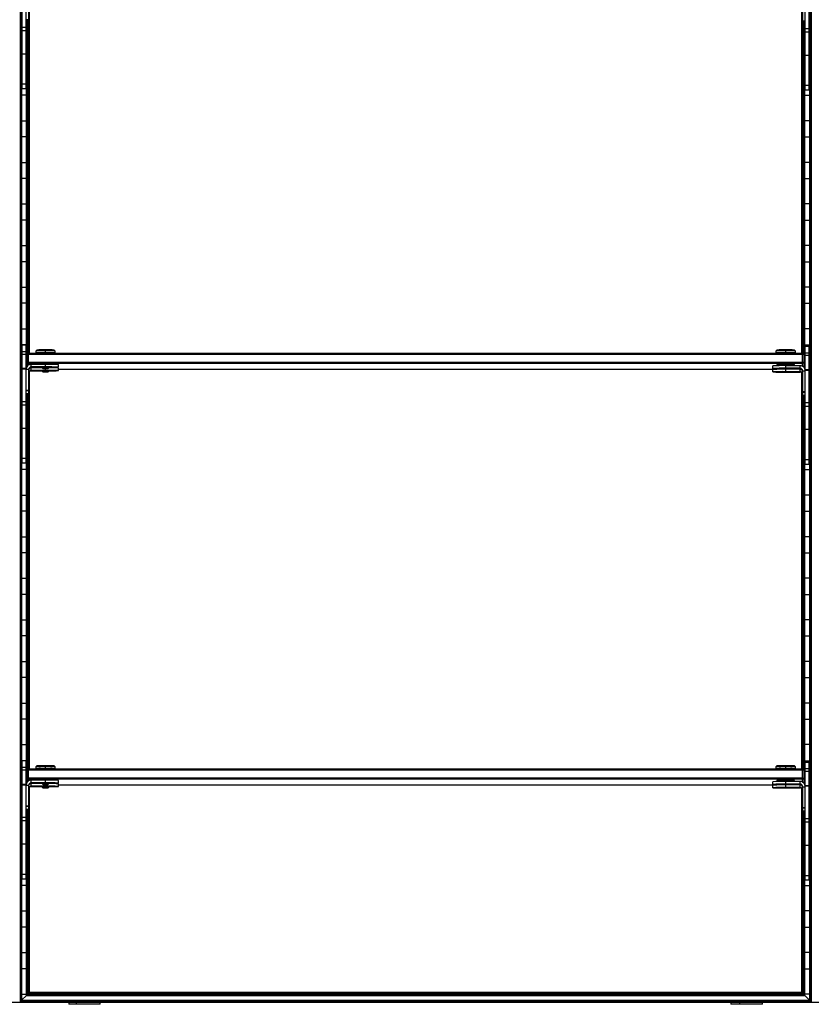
# Model space of a CAD drawing. Header units: millimetres. Extents: x -305 to 1524, y -1202 to 1202.
# Tile 3 of 8: x 305 to 914, y -1202 to -444. Entities that reach past the tile are written whole.
import ezdxf

# ---------------------------------------------------------------- set-up
doc = ezdxf.new("R2010")
doc.units = ezdxf.units.MM

msp = doc.modelspace()

# ---------------------------------------------------------------- linework, layer by layer
at = {"color": 7, "linetype": 'Continuous', "lineweight": 25}
for p, q in [((305.23, 1199.65), (305.23, -1199.65)), ((306.02, 1198.85), (306.02, -1198.85)), ((306.38, 1198.5), (306.38, -1198.5)), ((913.12, 1198.5), (913.12, -1198.5)), ((913.48, -1198.85), (913.48, 1198.85)), ((914.27, 1199.65), (914.27, -1199.65)), ((306.75, -497.25), (306.75, -406.25)), ((309.75, -497.25), (309.75, -406.25)), ((909.75, -498.25), (909.75, -407.25)), ((912.75, -498.25), (912.75, -407.25)), ((311.75, -425.22), (311.75, -444.18)), ((312.32, -700.54), (312.32, -426.78)), ((907.17, -700.54), (907.17, -427.78)), ((907.75, -426.22), (907.75, -445.18)), ((311.75, -444.18), (309.75, -444.18)), ((310.12, -711.53), (310.12, -444.18)), ((310.48, -444.18), (310.48, -710.92)), ((311.27, -701.01), (311.27, -444.18)), ((311.62, -444.18), (311.62, -700.66)), ((907.75, -444.83), (909.75, -444.83)), ((907.75, -445.18), (909.75, -445.18)), ((907.88, -445.18), (907.88, -700.66)), ((908.23, -701.01), (908.23, -445.18)), ((909.02, -445.18), (909.02, -711.92)), ((909.38, -712.53), (909.38, -445.18)), ((309.75, -449.92), (306.75, -449.92)), ((309.75, -452.59), (306.75, -452.59)), ((912.75, -450.92), (909.75, -450.92)), ((912.75, -453.59), (909.75, -453.59)), ((306.38, -457.8), (306.75, -457.8)), ((309.75, -457.8), (310.12, -457.8)), ((909.75, -457.8), (909.38, -457.8)), ((913.12, -457.8), (912.75, -457.8)), ((306.75, -470.2), (306.38, -470.2)), ((309.75, -470.44), (306.75, -470.44)), ((310.12, -470.2), (309.75, -470.2)), ((909.38, -470.2), (909.75, -470.2)), ((912.75, -471.44), (909.75, -471.44)), ((912.75, -470.2), (913.12, -470.2)), ((306.38, -489.8), (306.75, -489.8)), ((309.75, -489.8), (310.12, -489.8)), ((909.75, -489.8), (909.38, -489.8)), ((913.12, -489.8), (912.75, -489.8)), ((309.75, -493.68), (306.75, -493.68)), ((309.75, -497.25), (306.75, -497.25)), ((912.75, -494.68), (909.75, -494.68)), ((912.75, -498.25), (909.75, -498.25)), ((310.12, -502.2), (306.38, -502.2)), ((909.38, -502.2), (913.12, -502.2)), ((306.38, -521.8), (310.12, -521.8)), ((913.12, -521.8), (909.38, -521.8)), ((310.12, -534.2), (306.38, -534.2)), ((909.38, -534.2), (913.12, -534.2)), ((306.38, -553.8), (310.12, -553.8)), ((913.12, -553.8), (909.38, -553.8)), ((310.12, -566.2), (306.38, -566.2)), ((909.38, -566.2), (913.12, -566.2)), ((306.38, -585.8), (310.12, -585.8)), ((913.12, -585.8), (909.38, -585.8)), ((310.12, -598.2), (306.38, -598.2)), ((909.38, -598.2), (913.12, -598.2)), ((306.38, -617.8), (310.12, -617.8)), ((913.12, -617.8), (909.38, -617.8)), ((310.12, -630.2), (306.38, -630.2)), ((909.38, -630.2), (913.12, -630.2)), ((306.38, -649.8), (310.12, -649.8)), ((913.12, -649.8), (909.38, -649.8)), ((310.12, -662.2), (306.38, -662.2)), ((909.38, -662.2), (913.12, -662.2)), ((306.38, -681.8), (310.12, -681.8)), ((913.12, -681.8), (909.38, -681.8)), ((310.12, -694.2), (306.38, -694.2)), ((306.75, -785.25), (306.75, -694.25)), ((306.75, -694.25), (309.75, -694.25)), ((309.75, -785.25), (309.75, -694.25)), ((909.38, -694.2), (913.12, -694.2)), ((909.75, -786.25), (909.75, -695.25)), ((909.75, -695.25), (912.75, -695.25)), ((912.75, -786.25), (912.75, -695.25)), ((309.75, -699.52), (306.75, -699.52)), ((309.75, -701.49), (306.75, -701.49)), ((310.75, -701.54), (311.75, -700.54)), ((310.75, -701.54), (311.75, -701.52)), ((310.75, -701.54), (310.75, -710.57)), ((311.75, -709.75), (311.75, -700.54)), ((311.75, -700.54), (907.75, -700.54)), ((907.75, -701.52), (311.75, -701.52)), ((318, -698.19), (317.25, -698.94)), ((317.25, -698.94), (317.25, -700.39)), ((318, -700.39), (318, -700.54)), ((324.75, -700.26), (324.75, -698.08)), ((324.75, -700.28), (324.75, -700.54)), ((332.25, -698.94), (331.5, -698.19)), ((331.5, -700.54), (331.5, -700.39)), ((332.25, -700.39), (332.25, -698.94)), ((888, -698.19), (887.25, -698.94)), ((887.25, -698.94), (887.25, -700.39)), ((888, -700.39), (888, -700.54)), ((894.75, -700.26), (894.75, -698.08)), ((894.75, -700.28), (894.75, -700.54)), ((902.25, -698.94), (901.5, -698.19)), ((901.5, -700.54), (901.5, -700.39)), ((902.25, -700.39), (902.25, -698.94)), ((907.75, -710.75), (907.75, -700.54)), ((908.75, -701.54), (907.75, -700.54)), ((908.75, -701.54), (907.75, -701.52)), ((908.75, -701.54), (908.75, -711.57)), ((912.75, -700.52), (909.75, -700.52)), ((912.75, -702.49), (909.75, -702.49)), ((311.75, -707.52), (310.75, -707.54)), ((311.75, -708.54), (310.75, -707.54)), ((311.75, -707.52), (907.75, -707.52)), ((907.75, -708.54), (311.75, -708.54)), ((313.75, -711.57), (313.75, -709.22)), ((324.75, -709.22), (313.75, -709.22)), ((324.75, -711.22), (313.75, -711.22)), ((313.75, -711.57), (322.25, -711.57)), ((313.75, -714.18), (313.75, -711.84)), ((322.25, -711.84), (313.75, -711.84)), ((322.25, -711.39), (322.25, -711.89)), ((322.25, -711.89), (322.75, -712.39)), ((324.75, -711.22), (324.75, -709.22)), ((324.75, -712.36), (324.75, -711.35)), ((326.75, -712.39), (327.25, -711.89)), ((327.25, -711.89), (327.25, -711.39)), ((334.75, -711.39), (334.75, -709.39)), ((334.75, -714.01), (334.75, -712.01)), ((884.75, -712.39), (884.75, -710.39)), ((888, -709.39), (888, -710.26)), ((894.75, -712.22), (894.75, -709.27)), ((905.75, -710.22), (894.75, -710.22)), ((901.5, -710.22), (901.5, -709.39)), ((905.75, -712.57), (905.75, -710.22)), ((907.75, -707.52), (908.75, -707.54)), ((907.75, -708.54), (908.75, -707.54)), ((306.38, -713.8), (306.75, -713.8)), ((309.75, -712.48), (306.75, -712.48)), ((309.75, -712.92), (306.75, -712.92)), ((311.75, -713.22), (309.75, -713.22)), ((311.75, -713.22), (311.75, -732.18)), ((312.32, -1020.49), (312.32, -714.78)), ((324.75, -713.83), (313.75, -713.83)), ((313.75, -714.18), (322.25, -714.18)), ((322.25, -714.01), (322.25, -714.51)), ((322.25, -714.51), (322.75, -715.01)), ((324.75, -713.83), (324.75, -712.43)), ((324.75, -714.97), (324.75, -713.97)), ((326.75, -715.01), (327.25, -714.51)), ((327.25, -714.51), (327.25, -714.01)), ((334.75, -712.86), (888, -712.86)), ((884.75, -715.01), (884.75, -713.01)), ((888, -712.52), (888, -712.88)), ((892.73, -712.37), (892.75, -712.39)), ((892.73, -714.99), (892.75, -715.01)), ((905.75, -712.22), (894.75, -712.22)), ((894.75, -712.36), (894.75, -712.35)), ((894.75, -712.43), (894.75, -712.43)), ((894.75, -712.57), (905.75, -712.57)), ((894.75, -714.83), (894.75, -712.57)), ((905.75, -712.84), (894.75, -712.84)), ((905.75, -714.83), (894.75, -714.83)), ((894.75, -714.97), (894.75, -714.97)), ((894.75, -715.05), (894.75, -715.04)), ((894.75, -715.18), (905.75, -715.18)), ((896.75, -712.39), (896.77, -712.37)), ((896.75, -715.01), (896.77, -714.99)), ((901.5, -712.84), (901.5, -712.57)), ((905.75, -715.18), (905.75, -712.84)), ((906.24, -712.86), (906.8, -712.86)), ((907.17, -1020.49), (907.17, -715.78)), ((907.75, -714.22), (909.75, -714.22)), ((907.75, -714.22), (907.75, -733.18)), ((909.75, -713.8), (909.73, -713.8)), ((912.75, -713.48), (909.75, -713.48)), ((912.75, -713.92), (909.75, -713.92)), ((913.12, -713.8), (912.75, -713.8)), ((306.75, -726.2), (306.38, -726.2)), ((912.75, -726.2), (913.12, -726.2)), ((311.75, -729.21), (309.75, -729.21)), ((311.75, -729.56), (309.75, -729.56)), ((311.75, -731.83), (309.75, -731.83)), ((311.75, -732.18), (309.75, -732.18)), ((310.12, -1031.48), (310.12, -732.18)), ((310.48, -732.18), (310.48, -1030.87)), ((311.27, -1020.96), (311.27, -732.18)), ((311.62, -732.18), (311.62, -1020.61)), ((907.75, -730.21), (909.75, -730.21)), ((907.75, -730.56), (909.75, -730.56)), ((907.75, -732.83), (909.75, -732.83)), ((907.75, -733.18), (909.75, -733.18)), ((907.88, -733.18), (907.88, -1020.61)), ((908.23, -1020.96), (908.23, -733.18)), ((909.02, -733.18), (909.02, -1031.87)), ((909.38, -1032.48), (909.38, -733.18)), ((309.75, -737.92), (306.75, -737.92)), ((309.75, -740.59), (306.75, -740.59)), ((912.75, -738.92), (909.75, -738.92)), ((912.75, -741.59), (909.75, -741.59)), ((306.38, -745.8), (306.75, -745.8)), ((309.75, -745.8), (310.12, -745.8)), ((909.75, -745.8), (909.38, -745.8)), ((913.12, -745.8), (912.75, -745.8)), ((306.75, -758.2), (306.38, -758.2)), ((309.75, -758.44), (306.75, -758.44)), ((310.12, -758.2), (309.75, -758.2)), ((909.38, -758.2), (909.75, -758.2)), ((912.75, -759.44), (909.75, -759.44)), ((912.75, -758.2), (913.12, -758.2)), ((306.38, -777.8), (306.75, -777.8)), ((309.75, -777.8), (310.12, -777.8)), ((909.75, -777.8), (909.38, -777.8)), ((913.12, -777.8), (912.75, -777.8)), ((309.75, -781.68), (306.75, -781.68)), ((309.75, -785.25), (306.75, -785.25)), ((912.75, -782.68), (909.75, -782.68)), ((912.75, -786.25), (909.75, -786.25)), ((310.12, -790.2), (306.38, -790.2)), ((909.38, -790.2), (913.12, -790.2)), ((306.38, -809.8), (310.12, -809.8)), ((913.12, -809.8), (909.38, -809.8)), ((310.12, -822.2), (306.38, -822.2)), ((909.38, -822.2), (913.12, -822.2)), ((306.38, -841.8), (310.12, -841.8)), ((913.12, -841.8), (909.38, -841.8)), ((310.12, -854.2), (306.38, -854.2)), ((909.38, -854.2), (913.12, -854.2)), ((306.38, -873.8), (310.12, -873.8)), ((913.12, -873.8), (909.38, -873.8)), ((310.12, -886.2), (306.38, -886.2)), ((909.38, -886.2), (913.12, -886.2)), ((306.38, -905.8), (310.12, -905.8)), ((913.12, -905.8), (909.38, -905.8)), ((310.12, -918.2), (306.38, -918.2)), ((909.38, -918.2), (913.12, -918.2)), ((306.38, -937.8), (310.12, -937.8)), ((913.12, -937.8), (909.38, -937.8)), ((310.12, -950.2), (306.38, -950.2)), ((909.38, -950.2), (913.12, -950.2)), ((306.38, -969.8), (310.12, -969.8)), ((913.12, -969.8), (909.38, -969.8)), ((310.12, -982.2), (306.38, -982.2)), ((909.38, -982.2), (913.12, -982.2)), ((306.38, -1001.8), (310.12, -1001.8)), ((913.12, -1001.8), (909.38, -1001.8)), ((310.12, -1014.2), (306.38, -1014.2)), ((306.75, -1105.2), (306.75, -1014.2)), ((309.75, -1105.2), (309.75, -1014.2)), ((909.38, -1014.2), (913.12, -1014.2)), ((309.75, -1019.47), (306.75, -1019.47)), ((309.75, -1021.44), (306.75, -1021.44)), ((310.75, -1021.49), (311.75, -1020.49)), ((310.75, -1021.49), (311.75, -1021.47)), ((310.75, -1021.49), (310.75, -1030.52)), ((311.75, -1029.7), (311.75, -1020.49)), ((311.75, -1020.49), (907.75, -1020.49)), ((907.75, -1021.47), (311.75, -1021.47)), ((318, -1018.14), (317.25, -1018.89)), ((317.25, -1018.89), (317.25, -1020.34)), ((318, -1020.34), (318, -1020.49)), ((324.75, -1020.21), (324.75, -1018.03)), ((324.75, -1020.23), (324.75, -1020.49)), ((332.25, -1018.89), (331.5, -1018.14)), ((331.5, -1020.49), (331.5, -1020.34)), ((332.25, -1020.34), (332.25, -1018.89)), ((888, -1018.14), (887.25, -1018.89)), ((887.25, -1018.89), (887.25, -1020.34)), ((888, -1020.34), (888, -1020.49)), ((894.75, -1020.21), (894.75, -1018.03)), ((894.75, -1020.23), (894.75, -1020.49)), ((902.25, -1018.89), (901.5, -1018.14)), ((901.5, -1020.49), (901.5, -1020.34)), ((902.25, -1020.34), (902.25, -1018.89)), ((907.75, -1030.7), (907.75, -1020.49)), ((908.75, -1021.49), (907.75, -1020.49)), ((908.75, -1021.49), (907.75, -1021.47)), ((908.75, -1021.49), (908.75, -1031.52)), ((909.75, -1106.2), (909.75, -1015.2)), ((909.75, -1015.2), (912.75, -1015.2)), ((912.75, -1020.47), (909.75, -1020.47)), ((912.75, -1022.44), (909.75, -1022.44)), ((912.75, -1106.2), (912.75, -1015.2)), ((311.75, -1027.47), (310.75, -1027.49)), ((311.75, -1028.49), (310.75, -1027.49)), ((311.75, -1027.47), (907.75, -1027.47)), ((907.75, -1028.49), (311.75, -1028.49)), ((313.75, -1031.52), (313.75, -1029.17)), ((324.75, -1029.17), (313.75, -1029.17)), ((324.75, -1031.17), (324.75, -1029.17)), ((334.75, -1031.34), (334.75, -1029.34)), ((888, -1029.34), (888, -1030.21)), ((894.75, -1032.17), (894.75, -1029.23)), ((905.75, -1030.17), (894.75, -1030.17)), ((901.5, -1030.17), (901.5, -1029.34)), ((905.75, -1032.52), (905.75, -1030.17)), ((907.75, -1027.47), (908.75, -1027.49)), ((907.75, -1028.49), (908.75, -1027.49)), ((306.38, -1033.8), (306.75, -1033.8)), ((309.75, -1032.43), (306.75, -1032.43)), ((309.75, -1032.87), (306.75, -1032.87)), ((311.75, -1033.17), (309.75, -1033.17)), ((311.75, -1033.17), (311.75, -1052.13)), ((312.32, -1192.55), (312.32, -1034.73)), ((324.75, -1031.17), (313.75, -1031.17)), ((313.75, -1031.52), (322.25, -1031.52)), ((313.75, -1034.14), (313.75, -1031.79)), ((322.25, -1031.79), (313.75, -1031.79)), ((324.75, -1033.79), (313.75, -1033.79)), ((313.75, -1034.14), (322.25, -1034.14)), ((322.25, -1031.34), (322.25, -1031.84)), ((322.25, -1031.84), (322.75, -1032.34)), ((322.25, -1033.96), (322.25, -1034.46)), ((322.25, -1034.46), (322.75, -1034.96)), ((324.75, -1032.31), (324.75, -1031.3)), ((324.75, -1033.79), (324.75, -1032.38)), ((324.75, -1034.93), (324.75, -1033.92)), ((326.75, -1032.34), (327.25, -1031.84)), ((326.75, -1034.96), (327.25, -1034.46)), ((327.25, -1031.84), (327.25, -1031.34)), ((327.25, -1034.46), (327.25, -1033.96)), ((334.75, -1033.96), (334.75, -1031.96)), ((334.75, -1032.82), (888, -1032.82)), ((884.75, -1032.34), (884.75, -1030.34)), ((884.75, -1034.96), (884.75, -1032.96)), ((888, -1032.47), (888, -1032.83)), ((892.73, -1032.33), (892.75, -1032.34)), ((892.73, -1034.94), (892.75, -1034.96)), ((905.75, -1032.17), (894.75, -1032.17)), ((894.75, -1032.31), (894.75, -1032.3)), ((894.75, -1032.38), (894.75, -1032.38)), ((894.75, -1034.79), (894.75, -1032.52)), ((894.75, -1032.52), (905.75, -1032.52)), ((905.75, -1032.79), (894.75, -1032.79)), ((905.75, -1034.79), (894.75, -1034.79)), ((894.75, -1034.93), (894.75, -1034.92)), ((894.75, -1035), (894.75, -1035)), ((894.75, -1035.14), (905.75, -1035.14)), ((896.75, -1032.34), (896.77, -1032.33)), ((896.75, -1034.96), (896.77, -1034.94)), ((901.5, -1032.79), (901.5, -1032.52)), ((905.75, -1035.14), (905.75, -1032.79)), ((906.24, -1032.82), (906.8, -1032.82)), ((907.17, -1192.55), (907.17, -1035.73)), ((907.75, -1034.17), (909.75, -1034.17)), ((907.75, -1034.17), (907.75, -1053.13)), ((909.75, -1033.8), (909.73, -1033.8)), ((912.75, -1033.43), (909.75, -1033.43)), ((912.75, -1033.87), (909.75, -1033.87)), ((913.12, -1033.8), (912.75, -1033.8)), ((306.75, -1046.2), (306.38, -1046.2)), ((311.75, -1049.17), (309.75, -1049.17)), ((311.75, -1049.51), (309.75, -1049.51)), ((311.75, -1051.78), (309.75, -1051.78)), ((311.75, -1052.13), (309.75, -1052.13)), ((310.12, -1194.75), (310.12, -1052.13)), ((310.48, -1052.13), (310.48, -1194.4)), ((311.27, -1193.6), (311.27, -1052.13)), ((311.62, -1052.13), (311.62, -1193.25)), ((907.75, -1050.17), (909.75, -1050.17)), ((907.75, -1050.51), (909.75, -1050.51)), ((907.75, -1052.78), (909.75, -1052.78)), ((912.75, -1046.2), (913.12, -1046.2)), ((309.75, -1057.87), (306.75, -1057.87)), ((309.75, -1060.54), (306.75, -1060.54)), ((907.75, -1053.13), (909.75, -1053.13)), ((907.88, -1053.13), (907.88, -1193.25)), ((908.23, -1193.6), (908.23, -1053.13)), ((909.02, -1053.13), (909.02, -1194.4)), ((909.38, -1194.75), (909.38, -1053.13)), ((912.75, -1058.87), (909.75, -1058.87)), ((306.38, -1065.8), (306.75, -1065.8)), ((309.75, -1065.8), (310.12, -1065.8)), ((909.75, -1065.8), (909.38, -1065.8)), ((912.75, -1061.54), (909.75, -1061.54)), ((913.12, -1065.8), (912.75, -1065.8)), ((306.75, -1078.2), (306.38, -1078.2)), ((309.75, -1078.39), (306.75, -1078.39)), ((310.12, -1078.2), (309.75, -1078.2)), ((909.38, -1078.2), (909.75, -1078.2)), ((912.75, -1079.39), (909.75, -1079.39)), ((912.75, -1078.2), (913.12, -1078.2)), ((306.38, -1097.8), (306.75, -1097.8)), ((309.75, -1097.8), (310.12, -1097.8)), ((909.75, -1097.8), (909.38, -1097.8)), ((913.12, -1097.8), (912.75, -1097.8)), ((309.75, -1101.63), (306.75, -1101.63)), ((309.75, -1105.2), (306.75, -1105.2)), ((912.75, -1102.63), (909.75, -1102.63)), ((310.12, -1110.2), (306.38, -1110.2)), ((909.38, -1110.2), (913.12, -1110.2)), ((912.75, -1106.2), (909.75, -1106.2)), ((306.38, -1129.8), (310.12, -1129.8)), ((913.12, -1129.8), (909.38, -1129.8)), ((310.12, -1142.2), (306.38, -1142.2)), ((909.38, -1142.2), (913.12, -1142.2)), ((306.38, -1161.8), (310.12, -1161.8)), ((913.12, -1161.8), (909.38, -1161.8)), ((310.12, -1174.2), (306.38, -1174.2)), ((909.38, -1174.2), (913.12, -1174.2)), ((306.38, -1193.8), (310.12, -1193.8)), ((310.12, -1194.75), (306.38, -1198.5)), ((310.12, -1194.75), (909.38, -1194.75)), ((311.27, -1193.6), (310.48, -1194.4)), ((310.48, -1194.4), (909.02, -1194.4)), ((311.27, -1193.6), (908.23, -1193.6)), ((312.32, -1192.55), (311.62, -1193.25)), ((311.62, -1193.25), (907.88, -1193.25)), ((907.17, -1192.55), (312.32, -1192.55)), ((907.17, -1192.55), (907.88, -1193.25)), ((908.23, -1193.6), (909.02, -1194.4)), ((913.12, -1193.8), (909.38, -1193.8)), ((909.38, -1194.75), (913.12, -1198.5)), ((-304.88, -1200), (1524.38, -1200)), ((306.02, -1198.85), (305.23, -1199.65)), ((305.23, -1199.65), (914.27, -1199.65)), ((306.02, -1198.85), (913.48, -1198.85)), ((306.38, -1198.5), (913.12, -1198.5)), ((342.77, -1200), (342.77, -1201.6)), ((366.98, -1201.6), (342.77, -1201.6)), ((348.26, -1200), (348.26, -1201.6)), ((366.98, -1201.6), (366.98, -1200)), ((852.52, -1200), (852.52, -1201.6)), ((876.73, -1201.6), (852.52, -1201.6)), ((859.06, -1200), (859.06, -1201.6)), ((876.73, -1201.6), (876.73, -1200)), ((913.48, -1198.85), (914.27, -1199.65))]:
    msp.add_line(p, q, dxfattribs=at)
at = {"color": 7, "linetype": 'Continuous', "lineweight": 25, "flags": 128}
for points in [[(318, -700.45), (317.99, -700.45), (317.44, -700.42), (317.25, -700.39), (317.44, -700.36), (317.99, -700.34), (318.89, -700.31), (320.07, -700.29), (321.5, -700.28), (323.08, -700.27), (324.75, -700.26)], [(324.75, -700.26), (326.42, -700.27), (328, -700.28), (329.43, -700.29), (330.61, -700.31), (331.51, -700.34), (332.06, -700.36), (332.25, -700.39), (332.06, -700.42), (331.51, -700.45), (331.5, -700.45)], [(888, -700.45), (887.99, -700.45), (887.44, -700.42), (887.25, -700.39), (887.44, -700.36), (887.99, -700.34), (888.89, -700.31), (890.07, -700.29), (891.5, -700.28), (893.08, -700.27), (894.75, -700.26)], [(894.75, -700.26), (896.42, -700.27), (898, -700.28), (899.43, -700.29), (900.61, -700.31), (901.51, -700.34), (902.06, -700.36), (902.25, -700.39), (902.06, -700.42), (901.51, -700.45), (901.5, -700.45)], [(313.75, -711.84), (312.97, -711.91), (312.44, -712.06)], [(322.25, -711.89), (322.25, -711.89), (322.44, -711.87), (322.98, -711.86), (323.79, -711.85), (324.75, -711.85)], [(322.25, -714.51), (322.25, -714.51), (322.44, -714.49), (322.98, -714.48), (323.79, -714.47), (324.75, -714.47)], [(324.75, -712.36), (323.98, -712.36), (323.34, -712.37), (322.9, -712.38), (322.75, -712.39), (322.9, -712.4), (323.34, -712.42), (323.98, -712.42), (324.75, -712.43)], [(324.75, -714.97), (323.98, -714.98), (323.34, -714.98), (322.9, -715), (322.75, -715.01), (322.9, -715.02), (323.34, -715.03), (323.98, -715.04), (324.75, -715.04)], [(324.75, -712.43), (325.52, -712.42), (326.16, -712.42), (326.6, -712.4), (326.75, -712.39), (326.6, -712.38), (326.16, -712.37), (325.52, -712.36), (324.75, -712.36)], [(324.75, -714.47), (325.71, -714.47), (326.52, -714.48), (327.06, -714.49), (327.25, -714.51), (327.25, -714.51)], [(324.75, -715.04), (325.52, -715.04), (326.16, -715.03), (326.6, -715.02), (326.75, -715.01), (326.6, -715), (326.16, -714.98), (325.52, -714.98), (324.75, -714.97)], [(894.75, -712.43), (893.89, -712.43), (893.16, -712.42), (892.67, -712.41), (892.5, -712.39), (892.67, -712.38), (893.16, -712.36), (893.89, -712.36), (894.75, -712.35)], [(894.75, -715.05), (893.89, -715.05), (893.16, -715.04), (892.67, -715.02), (892.5, -715.01), (892.67, -714.99), (893.16, -714.98), (893.89, -714.97), (894.75, -714.97)], [(894.75, -712.36), (893.98, -712.36), (893.34, -712.37), (892.9, -712.38), (892.75, -712.39), (892.9, -712.4), (893.34, -712.42), (893.98, -712.42), (894.75, -712.43)], [(894.75, -714.97), (893.98, -714.98), (893.34, -714.98), (892.9, -715), (892.75, -715.01), (892.9, -715.02), (893.34, -715.03), (893.98, -715.04), (894.75, -715.04)], [(894.75, -712.35), (895.61, -712.36), (896.34, -712.36), (896.83, -712.38), (897, -712.39), (896.83, -712.41), (896.34, -712.42), (895.61, -712.43), (894.75, -712.43)], [(894.75, -712.43), (895.52, -712.42), (896.16, -712.42), (896.6, -712.4), (896.75, -712.39), (896.6, -712.38), (896.16, -712.37), (895.52, -712.36), (894.75, -712.36)], [(894.75, -715.04), (895.52, -715.04), (896.16, -715.03), (896.6, -715.02), (896.75, -715.01), (896.6, -715), (896.16, -714.98), (895.52, -714.98), (894.75, -714.97)], [(894.75, -714.97), (895.61, -714.97), (896.34, -714.98), (896.83, -714.99), (897, -715.01), (896.83, -715.02), (896.34, -715.04), (895.61, -715.05), (894.75, -715.05)], [(907.06, -713.06), (906.53, -712.91), (905.75, -712.84)], [(317.69, -1020.39), (317.44, -1020.37), (317.25, -1020.34), (317.44, -1020.32), (317.99, -1020.29), (318.89, -1020.26), (320.07, -1020.24), (321.5, -1020.23), (323.08, -1020.22), (324.75, -1020.21)], [(318, -1020.4), (317.99, -1020.4), (317.75, -1020.39)], [(324.75, -1020.21), (326.42, -1020.22), (328, -1020.23), (329.43, -1020.24), (330.61, -1020.26), (331.51, -1020.29), (332.06, -1020.32), (332.25, -1020.34), (332.06, -1020.37), (331.51, -1020.4), (331.5, -1020.4)], [(887.69, -1020.39), (887.44, -1020.37), (887.25, -1020.34), (887.44, -1020.32), (887.99, -1020.29), (888.89, -1020.26), (890.07, -1020.24), (891.5, -1020.23), (893.08, -1020.22), (894.75, -1020.21)], [(888, -1020.4), (887.99, -1020.4), (887.75, -1020.39)], [(894.75, -1020.21), (896.42, -1020.22), (898, -1020.23), (899.43, -1020.24), (900.61, -1020.26), (901.51, -1020.29), (902.06, -1020.32), (902.25, -1020.34), (902.06, -1020.37), (901.51, -1020.4), (901.5, -1020.4)], [(313.75, -1031.79), (312.97, -1031.86), (312.44, -1032.01)], [(324.75, -1032.31), (323.98, -1032.31), (323.34, -1032.32), (322.9, -1032.33), (322.75, -1032.34), (322.9, -1032.36), (323.34, -1032.37), (323.98, -1032.37), (324.75, -1032.38)], [(324.75, -1034.93), (323.98, -1034.93), (323.34, -1034.94), (322.9, -1034.95), (322.75, -1034.96), (322.9, -1034.97), (323.34, -1034.98), (323.98, -1034.99), (324.75, -1035)], [(324.75, -1031.8), (325.71, -1031.8), (326.52, -1031.81), (327.06, -1031.83), (327.25, -1031.84), (327.25, -1031.84)], [(324.75, -1032.38), (325.52, -1032.37), (326.16, -1032.37), (326.6, -1032.36), (326.75, -1032.34), (326.6, -1032.33), (326.16, -1032.32), (325.52, -1032.31), (324.75, -1032.31)], [(324.75, -1035), (325.52, -1034.99), (326.16, -1034.98), (326.6, -1034.97), (326.75, -1034.96), (326.6, -1034.95), (326.16, -1034.94), (325.52, -1034.93), (324.75, -1034.93)], [(894.75, -1032.38), (893.89, -1032.38), (893.16, -1032.37), (892.67, -1032.36), (892.5, -1032.34), (892.67, -1032.33), (893.16, -1032.32), (893.89, -1032.31), (894.75, -1032.3)], [(894.75, -1035), (893.89, -1035), (893.16, -1034.99), (892.67, -1034.98), (892.5, -1034.96), (892.67, -1034.95), (893.16, -1034.93), (893.89, -1034.92), (894.75, -1034.92)], [(894.75, -1032.31), (893.98, -1032.31), (893.34, -1032.32), (892.9, -1032.33), (892.75, -1032.34), (892.9, -1032.36), (893.34, -1032.37), (893.98, -1032.37), (894.75, -1032.38)], [(894.75, -1034.93), (893.98, -1034.93), (893.34, -1034.94), (892.9, -1034.95), (892.75, -1034.96), (892.9, -1034.97), (893.34, -1034.98), (893.98, -1034.99), (894.75, -1035)], [(894.75, -1032.3), (895.61, -1032.31), (896.34, -1032.32), (896.83, -1032.33), (897, -1032.34), (896.83, -1032.36), (896.34, -1032.37), (895.61, -1032.38), (894.75, -1032.38)], [(894.75, -1032.38), (895.52, -1032.37), (896.16, -1032.37), (896.6, -1032.36), (896.75, -1032.34), (896.6, -1032.33), (896.16, -1032.32), (895.52, -1032.31), (894.75, -1032.31)], [(894.75, -1034.92), (895.61, -1034.92), (896.34, -1034.93), (896.83, -1034.95), (897, -1034.96), (896.83, -1034.98), (896.34, -1034.99), (895.61, -1035), (894.75, -1035)], [(894.75, -1035), (895.52, -1034.99), (896.16, -1034.98), (896.6, -1034.97), (896.75, -1034.96), (896.6, -1034.95), (896.16, -1034.94), (895.52, -1034.93), (894.75, -1034.93)], [(907.06, -1033.01), (906.53, -1032.86), (905.75, -1032.79)]]:
    msp.add_lwpolyline(points, dxfattribs=at)
at = {"color": 7, "linetype": 'Continuous', "lineweight": 25}
for centre, radius, start, end in [((323.15, -822.23), 123.43, 89.25854, 92.74116), ((323.21, -805.34), 107.28, 89.1797, 92.78539), ((323.2, -804.68), 104.41, 89.14727, 92.85242), ((326.81, -774.68), 76.63, 86.49325, 91.54166), ((326.9, -790.46), 91.67, 86.65543, 91.34487), ((326.83, -774.3), 74.05, 86.38746, 91.61285), ((893.15, -822.23), 123.43, 89.25854, 92.74116), ((893.21, -805.34), 107.28, 89.1797, 92.78539), ((893.2, -804.68), 104.41, 89.14727, 92.85242), ((896.81, -774.68), 76.63, 86.49325, 91.54166), ((896.9, -790.46), 91.67, 86.65543, 91.34487), ((896.83, -774.3), 74.05, 86.38746, 91.61285), ((313.75, -713.22), 4, 89.99564, 179.99564), ((313.75, -713.22), 2, 89.99564, 179.99564), ((313.75, -713.57), 2, 89.99564, 179.99564), ((327.25, -852.6), 143.4, 87.00167, 90.99863), ((327.25, -854.59), 143.4, 87.00167, 90.99863), ((325.37, -747.69), 35.85, 87.00167, 90.99863), ((328.35, -593.71), 117.85, 269.46681, 273.11461), ((329.06, -797.87), 86.05, 86.21089, 91.20769), ((892.25, -853.6), 143.4, 89.00137, 92.99833), ((893.2, -813.68), 104.41, 89.14727, 92.85242), ((896.83, -783.29), 74.05, 86.38746, 91.61285), ((905.75, -714.22), 4, 0.00436, 90.00436), ((313.75, -715.83), 2, 89.99564, 179.99564), ((313.75, -716.18), 2, 89.99564, 179.99564), ((327.25, -857.21), 143.4, 87.00167, 90.99863), ((328.35, -596.33), 117.85, 269.46681, 273.11461), ((892.25, -855.59), 143.4, 89.00137, 92.99833), ((892.25, -569.19), 143.4, 267.00167, 270.99863), ((892.25, -856.21), 143.4, 89.00137, 92.99833), ((892.25, -858.21), 143.4, 89.00137, 92.99833), ((892.25, -571.81), 143.4, 267.00167, 270.99863), ((905.75, -714.22), 2, 0.00436, 90.00436), ((905.75, -714.57), 2, 0.00436, 90.00436), ((905.75, -716.83), 2, 0.00436, 90.00436), ((905.75, -717.18), 2, 0.00436, 90.00436), ((323.15, -1142.18), 123.43, 89.25854, 92.74116), ((323.21, -1125.29), 107.28, 89.1797, 92.78539), ((323.2, -1124.63), 104.41, 89.14727, 92.85242), ((326.81, -1094.63), 76.63, 86.49325, 91.54166), ((326.9, -1110.41), 91.67, 86.65543, 91.34487), ((326.83, -1094.25), 74.05, 86.38746, 91.61285), ((893.15, -1142.18), 123.43, 89.25854, 92.74116), ((893.21, -1125.29), 107.28, 89.1797, 92.78539), ((893.2, -1124.63), 104.41, 89.14727, 92.85242), ((896.81, -1094.63), 76.63, 86.49325, 91.54166), ((896.9, -1110.41), 91.67, 86.65543, 91.34487), ((896.83, -1094.25), 74.05, 86.38746, 91.61285), ((313.75, -1033.17), 4, 89.99564, 179.99564), ((327.25, -1172.55), 143.4, 87.00167, 90.99863), ((892.25, -1173.55), 143.4, 89.00137, 92.99833), ((893.2, -1133.63), 104.41, 89.14727, 92.85242), ((896.83, -1103.25), 74.05, 86.38746, 91.61285), ((905.75, -1034.17), 4, 0.00436, 90.00436), ((313.75, -1033.17), 2, 89.99564, 179.99564), ((313.75, -1033.52), 2, 89.99564, 179.99564), ((313.75, -1035.79), 2, 89.99564, 179.99564), ((313.75, -1036.14), 2, 89.99564, 179.99564), ((324.13, -1067.64), 35.85, 89.00137, 92.99833), ((324.13, -1070.26), 35.85, 89.00137, 92.99833), ((327.25, -1174.55), 143.4, 87.00167, 90.99863), ((327.25, -1177.16), 143.4, 87.00167, 90.99863), ((325.37, -1070.26), 35.85, 87.00167, 90.99863), ((328.35, -913.67), 117.85, 269.46681, 273.11461), ((329.06, -1117.82), 86.05, 86.21089, 91.20769), ((328.35, -916.28), 117.85, 269.46681, 273.11461), ((892.25, -1175.55), 143.4, 89.00137, 92.99833), ((892.25, -889.14), 143.4, 267.00167, 270.99863), ((892.25, -1176.16), 143.4, 89.00137, 92.99833), ((892.25, -1178.16), 143.4, 89.00137, 92.99833), ((892.25, -891.76), 143.4, 267.00167, 270.99863), ((905.75, -1034.17), 2, 0.00436, 90.00436), ((905.75, -1034.52), 2, 0.00436, 90.00436), ((905.75, -1036.79), 2, 0.00436, 90.00436), ((905.75, -1037.14), 2, 0.00436, 90.00436)]:
    msp.add_arc(centre, radius, start, end, dxfattribs=at)
for points, knots in [([(310.48, -1194.4), (310.43, -1194.45), (310.33, -1194.55), (310.22, -1194.66), (310.16, -1194.72), (310.13, -1194.74), (310.13, -1194.75), (310.12, -1194.75)], [0, 0, 0, 0, 0.31012, 0.616121, 0.758896, 0.886022, 1, 1, 1, 1]), ([(310.48, -1194.4), (310.43, -1194.45), (310.33, -1194.55), (310.22, -1194.66), (310.16, -1194.72), (310.13, -1194.74), (310.13, -1194.75), (310.12, -1194.75)], [0, 0, 0, 0, 0.31012, 0.616121, 0.758896, 0.886022, 1, 1, 1, 1]), ([(311.62, -1193.25), (311.62, -1193.25), (311.62, -1193.26), (311.57, -1193.31), (311.49, -1193.38), (311.39, -1193.48), (311.31, -1193.56), (311.27, -1193.6)], [0, 0, 0, 0, 0.146754, 0.316126, 0.510248, 0.757793, 1, 1, 1, 1]), ([(311.62, -1193.25), (311.62, -1193.25), (311.62, -1193.26), (311.57, -1193.31), (311.49, -1193.38), (311.39, -1193.48), (311.31, -1193.56), (311.27, -1193.6)], [0, 0, 0, 0, 0.146754, 0.316126, 0.510248, 0.757793, 1, 1, 1, 1]), ([(907.88, -1193.25), (907.88, -1193.25), (907.88, -1193.26), (907.93, -1193.31), (908.01, -1193.38), (908.11, -1193.48), (908.19, -1193.56), (908.23, -1193.6)], [0, 0, 0, 0, 0.146754, 0.316126, 0.510248, 0.757793, 1, 1, 1, 1]), ([(907.88, -1193.25), (907.88, -1193.25), (907.88, -1193.26), (907.93, -1193.31), (908.01, -1193.38), (908.11, -1193.48), (908.19, -1193.56), (908.23, -1193.6)], [0, 0, 0, 0, 0.146754, 0.316126, 0.510248, 0.757793, 1, 1, 1, 1]), ([(909.02, -1194.4), (909.07, -1194.45), (909.17, -1194.55), (909.28, -1194.66), (909.34, -1194.72), (909.37, -1194.74), (909.37, -1194.75), (909.38, -1194.75)], [0, 0, 0, 0, 0.31012, 0.616121, 0.758896, 0.886022, 1, 1, 1, 1]), ([(909.02, -1194.4), (909.07, -1194.45), (909.17, -1194.55), (909.28, -1194.66), (909.34, -1194.72), (909.37, -1194.74), (909.37, -1194.75), (909.38, -1194.75)], [0, 0, 0, 0, 0.31012, 0.616121, 0.758896, 0.886022, 1, 1, 1, 1]), ([(305.23, -1199.65), (305.18, -1199.7), (305.08, -1199.8), (304.97, -1199.91), (304.91, -1199.97), (304.88, -1199.99), (304.88, -1200), (304.88, -1200)], [0, 0, 0, 0, 0.31012, 0.616121, 0.758896, 0.886022, 1, 1, 1, 1]), ([(305.23, -1199.65), (305.18, -1199.7), (305.08, -1199.8), (304.97, -1199.91), (304.91, -1199.97), (304.88, -1199.99), (304.88, -1200), (304.88, -1200)], [0, 0, 0, 0, 0.31012, 0.616121, 0.758896, 0.886022, 1, 1, 1, 1]), ([(306.38, -1198.5), (306.37, -1198.5), (306.37, -1198.51), (306.32, -1198.56), (306.24, -1198.63), (306.14, -1198.73), (306.06, -1198.81), (306.02, -1198.85)], [0, 0, 0, 0, 0.146754, 0.316126, 0.510248, 0.757793, 1, 1, 1, 1]), ([(306.38, -1198.5), (306.37, -1198.5), (306.37, -1198.51), (306.32, -1198.56), (306.24, -1198.63), (306.14, -1198.73), (306.06, -1198.81), (306.02, -1198.85)], [0, 0, 0, 0, 0.146754, 0.316126, 0.510248, 0.757793, 1, 1, 1, 1]), ([(913.12, -1198.5), (913.13, -1198.5), (913.13, -1198.51), (913.18, -1198.56), (913.26, -1198.63), (913.36, -1198.73), (913.44, -1198.81), (913.48, -1198.85)], [0, 0, 0, 0, 0.146754, 0.316126, 0.510248, 0.757793, 1, 1, 1, 1]), ([(913.12, -1198.5), (913.13, -1198.5), (913.13, -1198.51), (913.18, -1198.56), (913.26, -1198.63), (913.36, -1198.73), (913.44, -1198.81), (913.48, -1198.85)], [0, 0, 0, 0, 0.1467542, 0.3161257, 0.5102478, 0.7577933, 1, 1, 1, 1]), ([(914.27, -1199.65), (914.32, -1199.7), (914.42, -1199.8), (914.53, -1199.91), (914.59, -1199.97), (914.62, -1199.99), (914.62, -1200), (914.62, -1200)], [0, 0, 0, 0, 0.31012, 0.616121, 0.758896, 0.886022, 1, 1, 1, 1]), ([(914.27, -1199.65), (914.32, -1199.7), (914.42, -1199.8), (914.53, -1199.91), (914.59, -1199.97), (914.62, -1199.99), (914.62, -1200), (914.62, -1200)], [0, 0, 0, 0, 0.31012, 0.616121, 0.758896, 0.886022, 1, 1, 1, 1])]:
    msp.add_open_spline(points, degree=3, knots=knots, dxfattribs=at)

doc.saveas('drawing.dxf')
